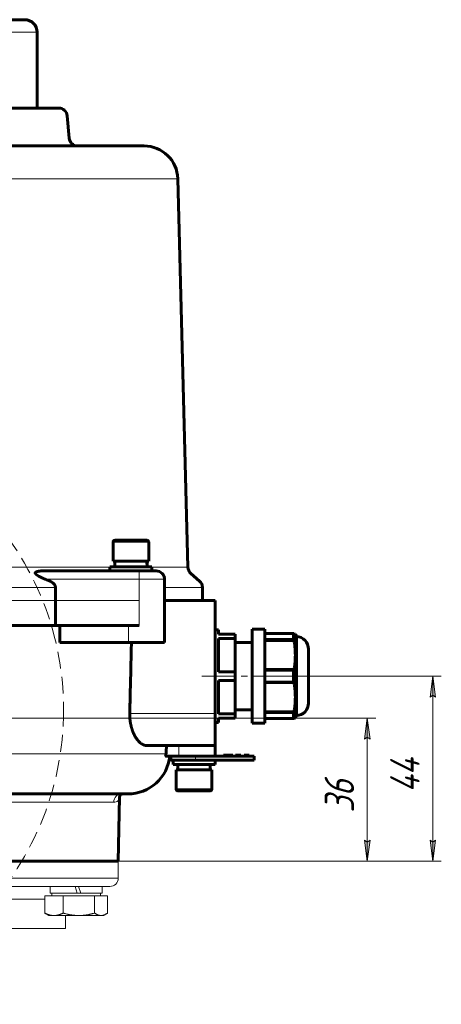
# Model space of a CAD drawing. Header units: millimetres. Extents: x -507 to -8, y -378 to 153.
# Tile 10 of 14: x -364 to -264, y -107 to 127. Entities that reach past the tile are written whole.
import ezdxf

# ---------------------------------------------------------------- set-up
doc = ezdxf.new("R2010")
doc.units = ezdxf.units.MM
for name, pattern in [('K5LT32768', [0]), ('K5LT32769', [0]), ('K5LT32770', [19.5, 15, -1.5, 1.5, -1.5]), ('K5LT_DASHED', [6, 4, -2]), ('K5LT_THIN', [0])]:
    doc.linetypes.add(name, pattern=pattern)
doc.layers.add('Системный слой', color=7, linetype='Continuous')
doc.styles.add('KDIMTEXTSTYLE', font='GOST_AU.SHX', dxfattribs={"width": 0.96, "oblique": 15, "height": 5})
doc.styles.add('KTEXTSTYLE', font='GOST_AU.SHX', dxfattribs={"width": 0.96, "height": 5})
doc.dimstyles.new('KDIMSTYLE (1.00)', dxfattribs={"dimtxt": 5, "dimasz": 1, "dimexe": 2, "dimexo": 0, "dimgap": 1, "dimtad": 1, "dimtxsty": 'KDIMTEXTSTYLE', "dimsah": 1, "dimcen": 0, "dimdle": 1, "dimadec": 0, "dimazin": 0, "dimtfac": 0.667, "dimtmove": 0, "dimatfit": 3, "dimfxl": 1, "dimtvp": 1, "dimtolj": 1, "dimtzin": 0, "dimarcsym": 0})

# ---------------------------------------------------------------- blocks, each defined once
blk = doc.blocks.new('U4')
blk.add_hatch(color=7).paths.add_polyline_path([(-280.74, -44.33), (-281.4, -39.33), (-282.05, -44.33), (-281.4, -43.83)])
at = {"color": 7, "linetype": 'K5LT32768', "lineweight": 18}
for p, q in [((-282.05, -44.33), (-281.4, -39.33)), ((-281.4, -39.33), (-280.74, -44.33)), ((-281.4, -39.33), (-281.4, -40.33)), ((-281.4, -43.83), (-282.05, -44.33)), ((-280.74, -44.33), (-281.4, -43.83))]:
    blk.add_line(p, q, dxfattribs=at)
at = {"color": 7, "linetype": 'K5LT_THIN', "lineweight": 18}
blk.add_line((-281.4, -39.33), (-281.4, -41.33), dxfattribs=at)
blk = doc.blocks.new('U5')
blk.add_hatch(color=7).paths.add_polyline_path([(-282.05, -68.33), (-281.4, -73.33), (-280.74, -68.33), (-281.4, -68.83)])
at = {"color": 7, "linetype": 'K5LT32768', "lineweight": 18}
for p, q in [((-281.4, -73.33), (-282.05, -68.33)), ((-282.05, -68.33), (-281.4, -68.83)), ((-281.4, -68.83), (-280.74, -68.33)), ((-280.74, -68.33), (-281.4, -73.33)), ((-281.4, -73.33), (-281.4, -72.33))]:
    blk.add_line(p, q, dxfattribs=at)
at = {"color": 7, "linetype": 'K5LT_THIN', "lineweight": 18}
blk.add_line((-281.4, -73.33), (-281.4, -71.33), dxfattribs=at)
blk = doc.blocks.new('D1')
at = {"color": 7, "linetype": 'K5LT_THIN', "lineweight": 18}
for p, q in [((-382.55, -39.33), (-279.4, -39.33)), ((-340.89, -73.33), (-279.4, -73.33))]:
    blk.add_line(p, q, dxfattribs=at)
blk.add_wipeout([(-282.4, -61.77), (-292.39, -61.77), (-292.39, -51.33), (-282.4, -51.33)])
blk.add_line((-281.4, -73.33), (-281.4, -39.33), dxfattribs=at)
at = {"color": 7, "insert": (-291.54, -61.77), "char_height": 7, "attachment_point": 1, "rotation": 90, "style": 'KTEXTSTYLE'}
blk.add_mtext('\\H3.5;\\W0.965;\\Q15;\\Q15;\\H7.00;36', dxfattribs=at)
blk = doc.blocks.new('KDIMARROW_00')
at = {"layer": 'Системный слой', "color": 0, "linetype": 'K5LT_THIN', "lineweight": 18}
blk.add_line((0, 0), (-1, 0), dxfattribs=at)
blk = doc.blocks.new('U7')
blk.add_hatch(color=7).paths.add_polyline_path([(-265.16, -34.33), (-265.82, -29.33), (-266.48, -34.33), (-265.82, -33.83)])
at = {"color": 7, "linetype": 'K5LT32768', "lineweight": 18}
for p, q in [((-266.48, -34.33), (-265.82, -29.33)), ((-265.82, -29.33), (-265.16, -34.33)), ((-265.82, -29.33), (-265.82, -30.33)), ((-265.82, -33.83), (-266.48, -34.33)), ((-265.16, -34.33), (-265.82, -33.83))]:
    blk.add_line(p, q, dxfattribs=at)
at = {"color": 7, "linetype": 'K5LT_THIN', "lineweight": 18}
blk.add_line((-265.82, -29.33), (-265.82, -31.33), dxfattribs=at)
blk = doc.blocks.new('U8')
blk.add_hatch(color=7).paths.add_polyline_path([(-266.48, -68.33), (-265.82, -73.33), (-265.16, -68.33), (-265.82, -68.83)])
at = {"color": 7, "linetype": 'K5LT32768', "lineweight": 18}
for p, q in [((-265.82, -73.33), (-266.48, -68.33)), ((-266.48, -68.33), (-265.82, -68.83)), ((-265.82, -68.83), (-265.16, -68.33)), ((-265.16, -68.33), (-265.82, -73.33)), ((-265.82, -73.33), (-265.82, -72.33))]:
    blk.add_line(p, q, dxfattribs=at)
at = {"color": 7, "linetype": 'K5LT_THIN', "lineweight": 18}
blk.add_line((-265.82, -73.33), (-265.82, -71.33), dxfattribs=at)
blk = doc.blocks.new('D2')
at = {"color": 7, "linetype": 'K5LT_THIN', "lineweight": 18}
for p, q in [((-295.35, -29.33), (-263.82, -29.33)), ((-340.89, -73.33), (-263.82, -73.33))]:
    blk.add_line(p, q, dxfattribs=at)
blk.add_wipeout([(-266.82, -57.05), (-276.81, -57.05), (-276.81, -46.07), (-266.82, -46.07)])
blk.add_line((-265.82, -73.33), (-265.82, -29.33), dxfattribs=at)
at = {"color": 7, "insert": (-275.97, -57.05), "char_height": 7, "attachment_point": 1, "rotation": 90, "style": 'KTEXTSTYLE'}
blk.add_mtext('\\H3.5;\\W0.965;\\Q15;\\Q15;\\H7.00;44', dxfattribs=at)
blk = doc.blocks.new('U3')
for name in ['U4', 'U5']:
    blk.add_blockref(name, (0, 0))
at = {"color": 7}
dim = blk.add_linear_dim(base=(-281.395, -73.332), p1=(-382.554, -39.332), p2=(-340.889, -73.332), angle=90, text='\\H5.0;\\W0.925;\\Q0;\\H5.0;\\W0.925;\\Q0;\\Q0;\\W0.887;36', dimstyle='KDIMSTYLE (1.00)', override={"dimexo": 0, "dimblk1": 'KDIMARROW_00', "dimblk2": 'KDIMARROW_00', "dimse1": 0, "dimse2": 0, "dimclrt": 7, "dimtolj": 1}, dxfattribs=at)
dim.commit()
dim.dimension.update_dxf_attribs({"geometry": 'D1', "text_midpoint": (-281.395, -56.332), "dimtype": 160})
blk = doc.blocks.new('U6')
for name in ['U7', 'U8']:
    blk.add_blockref(name, (0, 0))
at = {"color": 7}
dim = blk.add_linear_dim(base=(-265.821, -73.332), p1=(-295.354, -29.332), p2=(-340.889, -73.332), angle=90, text='\\H5.0;\\W0.925;\\Q0;\\H5.0;\\W0.925;\\Q0;\\Q15;\\H7.00;44\\Q15;\\W0.891;', dimstyle='KDIMSTYLE (1.00)', override={"dimexo": 0, "dimblk1": 'KDIMARROW_00', "dimblk2": 'KDIMARROW_00', "dimse1": 0, "dimse2": 0, "dimclrt": 7, "dimtolj": 1}, dxfattribs=at)
dim.commit()
dim.dimension.update_dxf_attribs({"geometry": 'D2', "text_midpoint": (-265.821, -51.332), "dimtype": 160})

msp = doc.modelspace()

# ---------------------------------------------------------------- linework, layer by layer
at = {"color": 150, "linetype": 'K5LT32769', "lineweight": 60, "true_color": 0x0080ff}
for p, q in [((-408.304, 126.668), (-362.804, 126.668)), ((-359.804, 105.668), (-359.804, 123.668)), ((-354.674, 105.668), (-385.554, 105.668)), ((-352.682, 103.842), (-352.214, 98.494)), ((-444.684, 96.668), (-337.096, 96.668)), ((-334.425, 96.668), (-350.222, 96.668)), ((-326.427, 88.877), (-324.009, -3.455)), ((-341.804, 2.468), (-341.804, -2.032)), ((-337.554, 2.968), (-341.304, 2.968)), ((-333.804, 2.968), (-337.554, 2.968)), ((-333.304, 2.468), (-333.304, -2.032)), ((-333.304, -2.032), (-341.804, -2.032)), ((-341.404, -3.332), (-341.404, -2.032)), ((-333.704, -2.532), (-333.704, -2.032)), ((-335.554, -4.332), (-358.537, -4.332)), ((-337.554, -3.332), (-342.554, -3.332)), ((-342.554, -4.332), (-342.554, -3.332)), ((-332.554, -3.332), (-337.554, -3.332)), ((-331.554, -4.332), (-335.554, -4.332)), ((-332.554, -4.332), (-332.554, -3.332)), ((-329.554, -11.332), (-329.554, -6.332)), ((-323.326, -4.909), (-321.238, -6.734)), ((-355.481, -11.332), (-355.481, -8.24)), ((-320.554, -11.332), (-320.554, -8.24)), ((-355.481, -17.332), (-355.481, -11.332)), ((-317.554, -11.332), (-329.554, -11.332)), ((-329.554, -17.332), (-329.554, -11.332)), ((-317.554, -38.181), (-317.554, -11.332)), ((-355.481, -17.332), (-397.554, -17.332)), ((-355.481, -17.332), (-335.554, -17.332)), ((-354.42, -17.332), (-354.42, -21.332)), ((-329.554, -21.332), (-329.554, -17.332)), ((-316.754, -18.332), (-317.554, -18.332)), ((-316.754, -19.332), (-316.754, -18.332)), ((-305.754, -18.182), (-308.754, -18.182)), ((-308.754, -23.757), (-308.754, -18.182)), ((-305.754, -19.676), (-305.754, -18.182)), ((-312.754, -19.332), (-316.754, -19.332)), ((-316.754, -20.363), (-312.754, -20.363)), ((-316.754, -28.301), (-316.754, -20.363)), ((-312.754, -20.363), (-312.754, -19.332)), ((-312.754, -20.363), (-312.754, -28.301)), ((-305.754, -19.24), (-298.866, -19.24)), ((-305.754, -23.757), (-305.754, -19.676)), ((-305.754, -20.649), (-298.866, -20.649)), ((-305.754, -20.868), (-298.802, -20.868)), ((-298.802, -19.332), (-298.866, -19.24)), ((-298.866, -20.649), (-298.802, -20.868)), ((-298.802, -19.332), (-298.494, -19.332)), ((-298.254, -19.932), (-298.494, -19.332)), ((-298.254, -37.316), (-298.254, -19.934)), ((-354.42, -21.332), (-338.09, -21.332)), ((-338.09, -21.332), (-329.554, -21.332)), ((-308.754, -21.332), (-312.754, -21.332)), ((-295.354, -22.932), (-295.354, -25.332)), ((-295.354, -29.332), (-295.354, -22.932)), ((-308.754, -40.482), (-308.754, -23.757)), ((-305.754, -29.332), (-305.754, -23.757)), ((-295.354, -25.332), (-295.354, -23.419)), ((-305.754, -27.796), (-298.802, -27.796)), ((-305.754, -27.923), (-298.866, -27.923)), ((-298.802, -27.796), (-298.866, -27.923)), ((-312.754, -28.301), (-316.754, -28.301)), ((-316.754, -30.363), (-312.754, -30.363)), ((-316.754, -38.301), (-316.754, -30.363)), ((-312.754, -30.363), (-312.754, -28.301)), ((-312.754, -30.363), (-312.754, -38.301)), ((-305.754, -38.988), (-305.754, -29.332)), ((-295.354, -35.732), (-295.354, -29.332)), ((-305.754, -30.741), (-298.866, -30.741)), ((-305.754, -30.868), (-298.802, -30.868)), ((-298.866, -30.741), (-298.802, -30.868)), ((-295.354, -33.332), (-295.354, -35.732)), ((-295.354, -35.245), (-295.354, -33.332)), ((-308.754, -37.332), (-312.754, -37.332)), ((-298.254, -37.651), (-298.254, -37.316)), ((-317.554, -45.832), (-317.554, -38.181)), ((-312.754, -38.301), (-316.754, -38.301)), ((-316.754, -40.332), (-316.754, -39.332)), ((-316.754, -39.332), (-312.754, -39.332)), ((-312.754, -39.332), (-312.754, -38.301)), ((-305.754, -37.796), (-298.802, -37.796)), ((-305.754, -38.014), (-298.866, -38.014)), ((-305.754, -40.482), (-305.754, -38.988)), ((-305.754, -39.424), (-298.866, -39.424)), ((-298.802, -37.796), (-298.866, -38.014)), ((-298.866, -39.424), (-298.802, -39.332)), ((-298.802, -39.332), (-298.494, -39.332)), ((-298.254, -38.732), (-298.494, -39.332)), ((-298.254, -38.732), (-298.254, -37.651)), ((-316.754, -40.332), (-317.554, -40.332)), ((-305.754, -40.482), (-308.754, -40.482)), ((-333.8, -45.832), (-317.554, -45.832)), ((-317.554, -48.332), (-317.554, -45.832)), ((-326.151, -48.332), (-329.317, -48.332)), ((-328.054, -49.332), (-328.054, -48.332)), ((-319.835, -48.332), (-326.151, -48.332)), ((-308.253, -48.332), (-319.835, -48.332)), ((-315.585, -48.332), (-315.585, -48.132)), ((-315.585, -48.132), (-315.584, -48.132)), ((-315.584, -48.132), (-315.549, -48.132)), ((-315.549, -48.132), (-315.337, -48.132)), ((-315.337, -48.132), (-314.738, -48.132)), ((-314.738, -48.132), (-314.527, -48.132)), ((-314.527, -48.132), (-314.373, -48.132)), ((-314.373, -48.132), (-314.161, -48.132)), ((-314.161, -48.132), (-313.562, -48.132)), ((-313.562, -48.132), (-313.374, -48.132)), ((-313.374, -48.332), (-313.374, -48.132)), ((-312.708, -48.132), (-312.436, -48.132)), ((-312.708, -48.332), (-312.708, -48.132)), ((-312.708, -48.132), (-312.708, -48.132)), ((-312.436, -48.132), (-312.224, -48.132)), ((-312.224, -48.132), (-311.625, -48.132)), ((-311.625, -48.132), (-311.437, -48.132)), ((-311.437, -48.332), (-311.437, -48.132)), ((-310.653, -48.132), (-310.652, -48.132)), ((-310.653, -48.332), (-310.653, -48.132)), ((-310.652, -48.132), (-310.498, -48.132)), ((-310.498, -48.132), (-310.287, -48.132)), ((-310.287, -48.132), (-309.688, -48.132)), ((-309.688, -48.132), (-309.5, -48.132)), ((-309.5, -48.332), (-309.5, -48.132)), ((-308.253, -49.332), (-308.253, -48.332)), ((-328.054, -49.332), (-322.229, -49.332)), ((-327.554, -49.332), (-327.554, -50.332)), ((-327.554, -50.332), (-317.554, -50.332)), ((-326.404, -50.332), (-326.404, -51.632)), ((-322.229, -49.332), (-308.253, -49.332)), ((-318.704, -50.431), (-318.704, -50.332)), ((-318.704, -50.431), (-318.704, -51.632)), ((-317.554, -49.332), (-317.554, -50.332)), ((-326.804, -56.132), (-326.804, -51.632)), ((-326.804, -51.632), (-322.303, -51.632)), ((-322.303, -51.632), (-318.304, -51.632)), ((-318.304, -56.132), (-318.304, -51.632)), ((-338.263, -57.332), (-397.554, -57.332)), ((-340.554, -73.332), (-340.289, -58.157)), ((-340.289, -58.157), (-340.289, -58.156)), ((-340.289, -58.157), (-340.289, -58.157)), ((-326.304, -56.632), (-318.804, -56.632)), ((-340.889, -73.332), (-430.554, -73.332)), ((-344.824, -73.332), (-340.554, -73.332))]:
    msp.add_line(p, q, dxfattribs=at)
at = {"color": 7, "linetype": 'K5LT32768', "lineweight": 18}
for p, q in [((-411.304, 123.668), (-359.804, 123.668)), ((-452.681, 88.877), (-329.486, 88.877)), ((-329.486, 88.877), (-326.427, 88.877)), ((-341.804, 2.468), (-337.554, 2.468)), ((-337.554, 2.468), (-333.304, 2.468)), ((-436.554, -3.455), (-342.554, -3.455)), ((-335.554, -6.332), (-335.554, -4.332)), ((-332.554, -3.455), (-324.009, -3.455)), ((-357.862, -6.332), (-335.554, -6.332)), ((-335.554, -11.332), (-335.554, -6.332)), ((-335.554, -6.332), (-329.554, -6.332)), ((-423.628, -8.24), (-355.481, -8.24)), ((-329.554, -8.24), (-320.554, -8.24)), ((-397.554, -11.332), (-355.481, -11.332)), ((-335.554, -11.332), (-355.481, -11.332)), ((-335.554, -11.332), (-335.554, -17.332)), ((-338.09, -17.332), (-338.09, -21.332)), ((-317.554, -38.181), (-337.824, -38.181)), ((-326.151, -48.332), (-326.177, -45.832)), ((-329.216, -47.768), (-377.185, -47.768)), ((-322.229, -49.332), (-322.229, -48.332)), ((-315.584, -48.332), (-315.584, -48.132)), ((-315.549, -48.332), (-315.549, -48.132)), ((-315.337, -48.332), (-315.337, -48.132)), ((-314.738, -48.332), (-314.738, -48.132)), ((-314.527, -48.332), (-314.527, -48.132)), ((-314.373, -48.332), (-314.373, -48.132)), ((-314.161, -48.332), (-314.161, -48.132)), ((-313.562, -48.332), (-313.562, -48.132)), ((-312.708, -48.332), (-312.708, -48.132)), ((-312.436, -48.332), (-312.436, -48.132)), ((-312.224, -48.332), (-312.224, -48.132)), ((-311.625, -48.332), (-311.625, -48.132)), ((-310.652, -48.332), (-310.652, -48.132)), ((-310.498, -48.332), (-310.498, -48.132)), ((-310.287, -48.332), (-310.287, -48.132)), ((-309.688, -48.332), (-309.688, -48.132)), ((-322.303, -56.132), (-326.804, -56.132)), ((-318.304, -56.132), (-322.303, -56.132)), ((-340.289, -58.157), (-340.289, -58.156)), ((-340.289, -58.157), (-340.289, -58.157)), ((-385.394, -59.297), (-341.649, -59.297))]:
    msp.add_line(p, q, dxfattribs=at)
at = {"color": 150, "linetype": 'K5LT32769', "lineweight": 60, "true_color": 0x0080ff}
for centre, radius, start, end in [((-362.804, 123.668), 3, 0, 90), ((-354.674, 103.668), 2, 5, 90), ((-350.222, 98.668), 2, 185, 270), ((-334.425, 88.668), 8, 1.5, 90), ((-341.304, 2.468), 0.5, 90, 180), ((-333.804, 2.468), 0.5, 0, 90), ((-331.554, -6.332), 2, 0, 90), ((-322.01, -3.403), 2, 181.5, 228.84471), ((-322.554, -8.24), 2, 0, 48.84471), ((-298.354, -22.932), 3, 0, 88.08979), ((-298.354, -35.732), 3, 271.91021, 0), ((-338.263, -47.332), 10, 270, 354.26083), ((-326.304, -56.132), 0.5, 180, 270), ((-318.804, -56.132), 0.5, 270, 0)]:
    msp.add_arc(centre, radius, start, end, dxfattribs=at)
at = {"color": 7, "linetype": 'K5LT32768', "lineweight": 18}
msp.add_ellipse((-339.708, -59.332), major_axis=(0, -2), ratio=0.9703945, start_param=3.1415927, end_param=4.6949357, dxfattribs=at)
at = {"color": 150, "linetype": 'K5LT32769', "lineweight": 60, "true_color": 0x0080ff}
msp.add_rational_spline([(-333.713, -3.332), (-333.723, -2.896), (-333.74, -2.462), (-333.765, -2.032)], [1, 0.998980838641, 0.998980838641, 1], degree=3, dxfattribs=at)
for points in [[(-333.708, -2.032), (-333.706, -2.162), (-333.705, -2.292), (-333.704, -2.459), (-333.704, -2.495), (-333.704, -2.532)], [(-360.277, -4.909), (-360.278, -4.908), (-360.279, -4.905), (-360.281, -4.902), (-360.284, -4.896), (-360.287, -4.889), (-360.291, -4.879), (-360.294, -4.865), (-360.297, -4.851), (-360.298, -4.84), (-360.298, -4.832), (-360.298, -4.826), (-360.298, -4.82), (-360.297, -4.81), (-360.295, -4.797), (-360.29, -4.779), (-360.281, -4.759), (-360.271, -4.741), (-360.26, -4.726), (-360.25, -4.712), (-360.237, -4.697), (-360.22, -4.681), (-360.2, -4.663), (-360.181, -4.649), (-360.166, -4.638), (-360.154, -4.63), (-360.142, -4.623), (-360.132, -4.616), (-360.122, -4.61), (-360.111, -4.604), (-360.101, -4.598), (-360.09, -4.592), (-360.079, -4.586), (-360.067, -4.58), (-360.054, -4.574), (-360.04, -4.567), (-360.025, -4.561), (-360.01, -4.554), (-359.993, -4.546), (-359.975, -4.539), (-359.956, -4.532), (-359.935, -4.524), (-359.912, -4.515), (-359.883, -4.505), (-359.849, -4.494), (-359.806, -4.481), (-359.764, -4.469), (-359.722, -4.458), (-359.681, -4.448), (-359.637, -4.438), (-359.591, -4.428), (-359.543, -4.418), (-359.486, -4.407), (-359.423, -4.397), (-359.351, -4.386), (-359.284, -4.377), (-359.222, -4.369), (-359.166, -4.363), (-359.11, -4.357), (-359.048, -4.352), (-358.979, -4.347), (-358.903, -4.342), (-358.833, -4.338), (-358.769, -4.336), (-358.712, -4.334), (-358.654, -4.333), (-358.596, -4.332), (-358.556, -4.332), (-358.537, -4.332)], [(-333.704, -2.532), (-333.704, -2.625), (-333.705, -2.719), (-333.706, -2.942), (-333.708, -3.072), (-333.711, -3.245), (-333.712, -3.289), (-333.713, -3.332)], [(-357.862, -6.332), (-357.902, -6.315), (-357.962, -6.291), (-358.048, -6.255), (-358.102, -6.232), (-358.15, -6.212), (-358.191, -6.195), (-358.24, -6.173), (-358.293, -6.15), (-358.359, -6.121), (-358.423, -6.093), (-358.505, -6.057), (-358.576, -6.025), (-358.65, -5.991), (-358.709, -5.963), (-358.77, -5.934), (-358.833, -5.904), (-358.898, -5.873), (-358.962, -5.841), (-359.027, -5.809), (-359.092, -5.776), (-359.155, -5.743), (-359.218, -5.71), (-359.28, -5.677), (-359.341, -5.644), (-359.401, -5.611), (-359.458, -5.578), (-359.514, -5.545), (-359.568, -5.513), (-359.619, -5.482), (-359.668, -5.451), (-359.714, -5.422), (-359.757, -5.394), (-359.801, -5.364), (-359.845, -5.333), (-359.889, -5.301), (-359.929, -5.271), (-359.965, -5.244), (-359.996, -5.219), (-360.022, -5.197), (-360.044, -5.178), (-360.063, -5.161), (-360.082, -5.144), (-360.104, -5.124), (-360.127, -5.102), (-360.15, -5.078), (-360.169, -5.058), (-360.184, -5.041), (-360.195, -5.028), (-360.204, -5.016), (-360.214, -5.004), (-360.225, -4.99), (-360.238, -4.972), (-360.251, -4.954), (-360.261, -4.938), (-360.268, -4.927), (-360.273, -4.917), (-360.276, -4.912), (-360.277, -4.909)], [(-356.888, -6.734), (-357.05, -6.666), (-357.376, -6.531), (-357.7, -6.398), (-357.862, -6.332)], [(-356.888, -6.734), (-356.83, -6.759), (-356.744, -6.797), (-356.632, -6.85), (-356.556, -6.889), (-356.486, -6.928), (-356.415, -6.968), (-356.354, -7.005), (-356.296, -7.042), (-356.243, -7.076), (-356.187, -7.115), (-356.132, -7.156), (-356.078, -7.198), (-356.026, -7.241), (-355.975, -7.284), (-355.928, -7.328), (-355.888, -7.368), (-355.86, -7.397), (-355.833, -7.426), (-355.805, -7.457), (-355.77, -7.498), (-355.739, -7.537), (-355.719, -7.565), (-355.701, -7.59), (-355.686, -7.612), (-355.666, -7.643), (-355.648, -7.672), (-355.635, -7.694), (-355.622, -7.717), (-355.612, -7.735), (-355.6, -7.758), (-355.59, -7.779), (-355.58, -7.8), (-355.57, -7.822), (-355.56, -7.846), (-355.549, -7.875), (-355.541, -7.895), (-355.535, -7.914), (-355.529, -7.933), (-355.521, -7.958), (-355.516, -7.976), (-355.512, -7.992), (-355.508, -8.008), (-355.504, -8.024), (-355.501, -8.039), (-355.498, -8.054), (-355.495, -8.074), (-355.492, -8.092), (-355.49, -8.106), (-355.488, -8.119), (-355.486, -8.135), (-355.485, -8.153), (-355.483, -8.17), (-355.482, -8.186), (-355.482, -8.2), (-355.481, -8.214), (-355.481, -8.227), (-355.481, -8.236), (-355.481, -8.24)], [(-298.866, -19.24), (-298.889, -19.257), (-298.922, -19.317), (-298.949, -19.473), (-298.958, -19.691), (-298.944, -20.003), (-298.908, -20.349), (-298.877, -20.578), (-298.866, -20.649)], [(-298.802, -20.868), (-298.782, -20.989), (-298.742, -21.229), (-298.69, -21.581), (-298.645, -21.924), (-298.606, -22.26), (-298.574, -22.587), (-298.547, -22.906), (-298.526, -23.219), (-298.511, -23.525), (-298.5, -23.826), (-298.495, -24.094), (-298.494, -24.288), (-298.494, -24.478), (-298.497, -24.689), (-298.504, -24.964), (-298.515, -25.234), (-298.53, -25.499), (-298.548, -25.759), (-298.569, -26.017), (-298.593, -26.273), (-298.62, -26.527), (-298.65, -26.78), (-298.684, -27.032), (-298.72, -27.285), (-298.759, -27.539), (-298.788, -27.71), (-298.802, -27.796)], [(-337.824, -38.181), (-337.821, -38.014), (-337.817, -37.848), (-337.684, -32.252), (-337.555, -26.802), (-337.427, -21.332)], [(-298.866, -27.923), (-298.872, -27.968), (-298.881, -28.037), (-298.892, -28.132), (-298.899, -28.205), (-298.906, -28.278), (-298.913, -28.352), (-298.919, -28.426), (-298.925, -28.499), (-298.93, -28.572), (-298.934, -28.645), (-298.938, -28.718), (-298.942, -28.791), (-298.945, -28.867), (-298.948, -28.947), (-298.951, -29.046), (-298.953, -29.161), (-298.954, -29.29), (-298.954, -29.412), (-298.953, -29.525), (-298.951, -29.628), (-298.948, -29.716), (-298.945, -29.794), (-298.942, -29.864), (-298.939, -29.933), (-298.935, -30.01), (-298.93, -30.094), (-298.923, -30.186), (-298.917, -30.269), (-298.91, -30.344), (-298.904, -30.411), (-298.897, -30.478), (-298.89, -30.545), (-298.883, -30.611), (-298.875, -30.677), (-298.869, -30.72), (-298.866, -30.741)], [(-298.802, -30.868), (-298.782, -30.989), (-298.742, -31.229), (-298.69, -31.581), (-298.645, -31.924), (-298.606, -32.26), (-298.574, -32.587), (-298.547, -32.906), (-298.526, -33.219), (-298.511, -33.525), (-298.5, -33.826), (-298.495, -34.094), (-298.494, -34.288), (-298.494, -34.478), (-298.497, -34.689), (-298.504, -34.964), (-298.515, -35.234), (-298.53, -35.499), (-298.548, -35.759), (-298.569, -36.017), (-298.593, -36.273), (-298.62, -36.527), (-298.65, -36.78), (-298.684, -37.032), (-298.72, -37.285), (-298.759, -37.539), (-298.788, -37.71), (-298.802, -37.796)], [(-333.8, -45.832), (-333.833, -45.832), (-333.898, -45.83), (-333.997, -45.822), (-334.098, -45.807), (-334.2, -45.787), (-334.302, -45.761), (-334.406, -45.728), (-334.51, -45.69), (-334.615, -45.646), (-334.72, -45.595), (-334.825, -45.539), (-334.93, -45.477), (-335.035, -45.409), (-335.139, -45.335), (-335.243, -45.256), (-335.345, -45.171), (-335.448, -45.081), (-335.549, -44.986), (-335.649, -44.886), (-335.748, -44.781), (-335.845, -44.671), (-335.941, -44.557), (-336.035, -44.439), (-336.127, -44.317), (-336.217, -44.191), (-336.305, -44.062), (-336.391, -43.93), (-336.473, -43.796), (-336.553, -43.661), (-336.629, -43.525), (-336.704, -43.386), (-336.776, -43.243), (-336.847, -43.097), (-336.917, -42.947), (-336.984, -42.793), (-337.05, -42.635), (-337.114, -42.474), (-337.176, -42.31), (-337.235, -42.143), (-337.291, -41.974), (-337.345, -41.803), (-337.396, -41.631), (-337.444, -41.457), (-337.489, -41.283), (-337.531, -41.109), (-337.57, -40.937), (-337.606, -40.765), (-337.638, -40.595), (-337.668, -40.426), (-337.694, -40.259), (-337.718, -40.094), (-337.739, -39.933), (-337.757, -39.776), (-337.773, -39.623), (-337.786, -39.475), (-337.798, -39.331), (-337.807, -39.191), (-337.814, -39.054), (-337.82, -38.92), (-337.824, -38.791), (-337.827, -38.664), (-337.828, -38.558), (-337.828, -38.463), (-337.828, -38.343), (-337.826, -38.247), (-337.824, -38.181)], [(-298.866, -38.014), (-298.889, -38.167), (-298.926, -38.461), (-298.954, -38.817), (-298.956, -39.047), (-298.949, -39.15), (-298.946, -39.182)], [(-298.946, -39.182), (-298.943, -39.219), (-298.933, -39.287), (-298.908, -39.374), (-298.883, -39.411), (-298.866, -39.424)], [(-329.216, -47.768), (-329.214, -47.731), (-329.209, -47.656), (-329.201, -47.544), (-329.194, -47.43), (-329.186, -47.316), (-329.179, -47.2), (-329.172, -47.082), (-329.164, -46.963), (-329.157, -46.843), (-329.149, -46.721), (-329.142, -46.597), (-329.135, -46.473), (-329.127, -46.347), (-329.12, -46.219), (-329.11, -46.048), (-329.102, -45.919), (-329.097, -45.832)], [(-329.317, -48.332), (-329.317, -48.332), (-329.316, -48.332), (-329.315, -48.332), (-329.314, -48.331), (-329.313, -48.331), (-329.312, -48.33), (-329.311, -48.328), (-329.309, -48.327), (-329.307, -48.324), (-329.305, -48.321), (-329.303, -48.316), (-329.3, -48.309), (-329.296, -48.299), (-329.291, -48.287), (-329.288, -48.276), (-329.285, -48.266), (-329.283, -48.256), (-329.28, -48.245), (-329.277, -48.233), (-329.274, -48.222), (-329.272, -48.213), (-329.271, -48.205), (-329.269, -48.197), (-329.268, -48.19), (-329.266, -48.182), (-329.264, -48.173), (-329.263, -48.165), (-329.261, -48.156), (-329.259, -48.146), (-329.258, -48.136), (-329.256, -48.126), (-329.254, -48.115), (-329.252, -48.103), (-329.251, -48.091), (-329.249, -48.079), (-329.247, -48.066), (-329.245, -48.051), (-329.242, -48.031), (-329.239, -48.008), (-329.236, -47.981), (-329.233, -47.956), (-329.231, -47.935), (-329.229, -47.917), (-329.227, -47.9), (-329.226, -47.884), (-329.224, -47.868), (-329.223, -47.852), (-329.221, -47.835), (-329.22, -47.818), (-329.219, -47.802), (-329.217, -47.785), (-329.217, -47.774), (-329.216, -47.768)], [(-339.648, -57.339), (-339.684, -57.351), (-339.72, -57.367), (-339.81, -57.416), (-339.863, -57.451), (-339.956, -57.525), (-339.998, -57.564), (-340.074, -57.649), (-340.109, -57.694), (-340.167, -57.783), (-340.191, -57.826), (-340.231, -57.913), (-340.247, -57.957), (-340.271, -58.036), (-340.278, -58.071), (-340.288, -58.13), (-340.289, -58.148), (-340.289, -58.157)]]:
    msp.add_open_spline(points, degree=3, dxfattribs=at)
at = {"color": 7, "linetype": 'K5LT32768', "lineweight": 18}
for points in [[(-340.643, -59.01), (-340.53, -58.916), (-340.406, -58.747), (-340.31, -58.444), (-340.291, -58.266), (-340.289, -58.157)], [(-341.649, -59.297), (-341.206, -59.297), (-340.87, -59.2), (-340.643, -59.01)]]:
    msp.add_open_spline(points, degree=3, dxfattribs=at)
at = {"layer": 'Системный слой', "color": 7, "linetype": 'K5LT_THIN', "lineweight": 18}
for p, q in [((-340.554, -77.332), (-430.554, -77.332)), ((-428.554, -79.332), (-342.554, -79.332)), ((-356.704, -79.332), (-356.704, -80.932)), ((-350.292, -80.932), (-350.812, -79.332)), ((-349.972, -79.332), (-349.452, -80.932)), ((-344.404, -79.332), (-344.404, -80.932)), ((-358.023, -81.532), (-358.023, -85.652)), ((-358.023, -81.532), (-353.646, -81.532)), ((-356.704, -80.932), (-350.292, -80.932)), ((-356.354, -81.532), (-356.354, -80.932)), ((-353.646, -81.532), (-346.177, -81.532)), ((-353.646, -81.532), (-353.646, -85.652)), ((-350.292, -80.932), (-349.452, -80.932)), ((-349.452, -80.932), (-344.404, -80.932)), ((-346.177, -81.532), (-343.085, -81.532)), ((-346.177, -81.532), (-346.177, -85.652)), ((-344.754, -81.532), (-344.754, -80.932)), ((-343.085, -81.532), (-343.085, -85.652)), ((-375.526, -82.332), (-358.023, -82.332)), ((-357.054, -86.232), (-357.687, -85.867)), ((-355.834, -86.232), (-357.054, -86.232)), ((-349.911, -86.232), (-355.834, -86.232)), ((-353.086, -89.332), (-353.086, -86.232)), ((-344.631, -86.232), (-349.911, -86.232)), ((-344.054, -86.232), (-344.631, -86.232)), ((-344.054, -86.232), (-343.421, -85.867)), ((-353.086, -89.332), (-375.558, -89.332))]:
    msp.add_line(p, q, dxfattribs=at)
msp.add_arc((-342.554, -77.332), 2, 270, 0, dxfattribs=at)
for points in [[(-358.023, -85.652), (-357.974, -85.676), (-357.877, -85.723), (-357.733, -85.789), (-357.592, -85.849), (-357.455, -85.904), (-357.321, -85.955), (-357.188, -86.001), (-357.056, -86.043), (-356.926, -86.08), (-356.795, -86.114), (-356.664, -86.144), (-356.531, -86.17), (-356.396, -86.192), (-356.259, -86.21), (-356.12, -86.222), (-355.977, -86.23), (-355.882, -86.232), (-355.834, -86.232)], [(-357.687, -85.867), (-357.704, -85.857), (-357.751, -85.829), (-357.831, -85.78), (-357.926, -85.718), (-357.99, -85.674), (-358.023, -85.652)], [(-355.834, -86.232), (-355.784, -86.232), (-355.683, -86.23), (-355.533, -86.221), (-355.386, -86.207), (-355.243, -86.188), (-355.103, -86.164), (-354.967, -86.136), (-354.833, -86.104), (-354.701, -86.069), (-354.571, -86.03), (-354.441, -85.987), (-354.312, -85.941), (-354.182, -85.892), (-354.051, -85.838), (-353.918, -85.78), (-353.783, -85.718), (-353.692, -85.674), (-353.646, -85.652)], [(-353.646, -85.652), (-353.562, -85.676), (-353.396, -85.723), (-353.151, -85.789), (-352.911, -85.849), (-352.677, -85.904), (-352.447, -85.955), (-352.221, -86.001), (-351.996, -86.043), (-351.773, -86.08), (-351.55, -86.114), (-351.326, -86.144), (-351.1, -86.17), (-350.87, -86.192), (-350.636, -86.21), (-350.398, -86.222), (-350.155, -86.23), (-349.993, -86.232), (-349.911, -86.232)], [(-349.911, -86.232), (-349.825, -86.232), (-349.653, -86.23), (-349.397, -86.221), (-349.146, -86.207), (-348.902, -86.188), (-348.664, -86.164), (-348.431, -86.136), (-348.203, -86.104), (-347.978, -86.069), (-347.756, -86.03), (-347.534, -85.987), (-347.313, -85.941), (-347.091, -85.892), (-346.868, -85.838), (-346.641, -85.78), (-346.411, -85.718), (-346.255, -85.674), (-346.177, -85.652)], [(-346.177, -85.652), (-346.142, -85.676), (-346.073, -85.723), (-345.972, -85.789), (-345.873, -85.849), (-345.776, -85.904), (-345.681, -85.955), (-345.587, -86.001), (-345.494, -86.043), (-345.402, -86.08), (-345.31, -86.114), (-345.217, -86.144), (-345.123, -86.17), (-345.028, -86.192), (-344.931, -86.21), (-344.833, -86.222), (-344.732, -86.23), (-344.665, -86.232), (-344.631, -86.232)], [(-344.631, -86.232), (-344.595, -86.232), (-344.524, -86.23), (-344.418, -86.221), (-344.315, -86.207), (-344.213, -86.188), (-344.115, -86.164), (-344.018, -86.136), (-343.924, -86.104), (-343.831, -86.069), (-343.739, -86.03), (-343.647, -85.987), (-343.556, -85.941), (-343.48, -85.901), (-343.435, -85.875), (-343.421, -85.867)], [(-343.421, -85.867), (-343.405, -85.857), (-343.357, -85.829), (-343.278, -85.78), (-343.182, -85.718), (-343.118, -85.674), (-343.085, -85.652)]]:
    msp.add_open_spline(points, degree=3, dxfattribs=at)

# ---------------------------------------------------------------- next in the draw order: block references
msp.add_blockref('U3', (0, 0))

# ---------------------------------------------------------------- next in the draw order: linework, layer by layer
at = {"layer": 'Системный слой', "color": 7, "linetype": 'K5LT_DASHED', "lineweight": 18}
msp.add_circle((-423.554, -37.332), 70, dxfattribs=at)

# ---------------------------------------------------------------- next in the draw order: block references
msp.add_blockref('U6', (0, 0))

# ---------------------------------------------------------------- next in the draw order: linework, layer by layer
at = {"color": 30, "linetype": 'K5LT32770', "lineweight": 18, "true_color": 0xff8000}
msp.add_line((-293.354, -29.332), (-320.704, -29.332), dxfattribs=at)
at = {"layer": 'Системный слой', "color": 7, "linetype": 'K5LT_THIN', "lineweight": 18}
msp.add_line((-340.554, -77.332), (-340.554, -73.332), dxfattribs=at)

doc.saveas('drawing.dxf')
